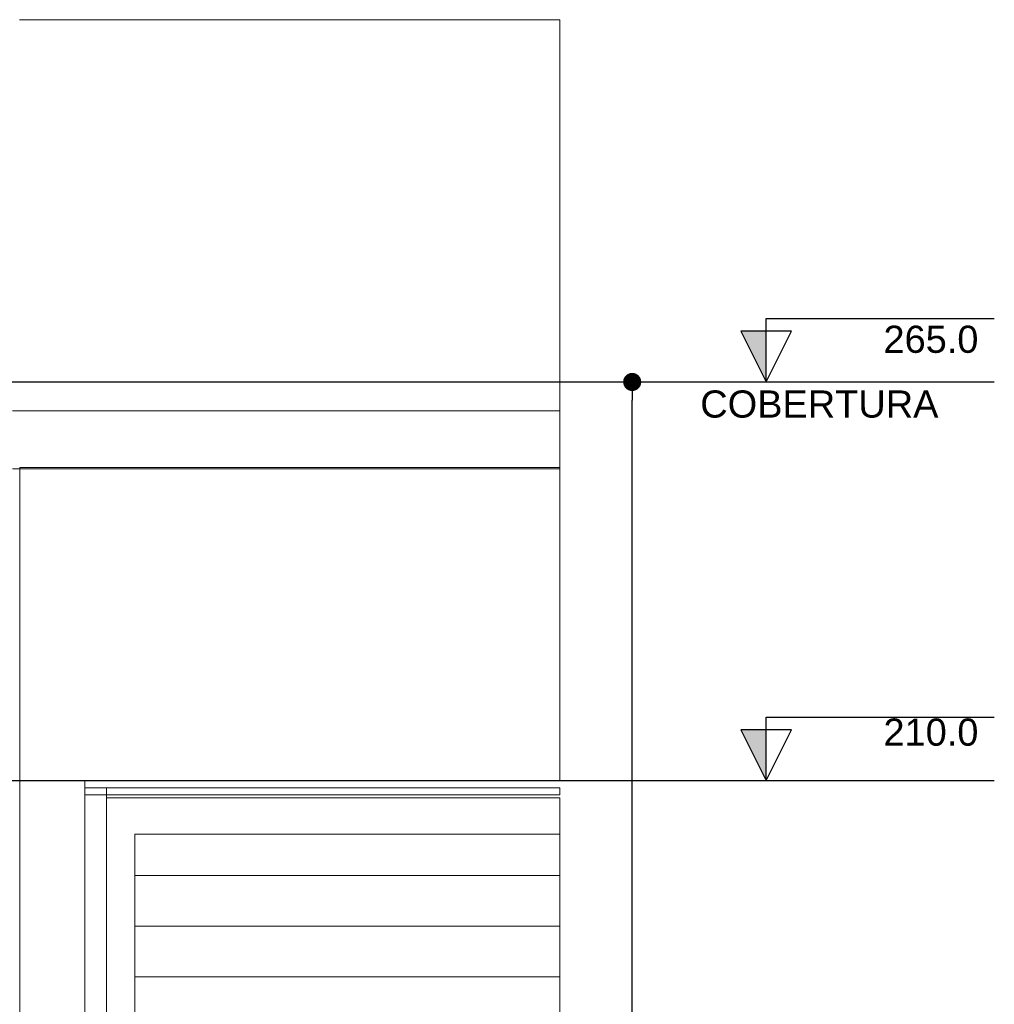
# Model space of a CAD drawing. Header units: millimetres. Extents: x -16331 to -10174, y -4135 to -3584.
# Tile 210 of 256: x -10298.84 to -10293.45, y -4013.65 to -4008.21. Entities that reach past the tile are written whole.
import ezdxf

# ---------------------------------------------------------------- set-up
doc = ezdxf.new("R2010")
doc.units = ezdxf.units.MM
for name, color, linetype, lineweight in [('DI-Cotas', 9, 'Continuous', 5), ('DI-Elementos externos em corte', 9, 'Continuous', 18), ('DI-Elementos externos em vista', 9, 'Continuous', 5), ('IFC-IfcBeam-Contorno', 250, 'Continuous', 5), ('IFC-IfcDoor-Contorno', 250, 'Continuous', 5), ('IFC-IfcWall-Contorno', 250, 'Continuous', 5)]:
    doc.layers.add(name, color=color, linetype=linetype, lineweight=lineweight)
doc.layers.add('DI-Eixos', color=7, linetype='Continuous')
doc.layers.add('DI-Níveis', color=7, linetype='Continuous')
doc.styles.add('Arial', font='arial.ttf', dxfattribs={"height": 100})
doc.styles.add('TimesNewRoman', font='times.ttf')
doc.dimstyles.new('UM_25.000000', dxfattribs={"dimtxt": 0.18, "dimasz": 0.1, "dimexe": 0.1, "dimexo": 0.2, "dimgap": 0, "dimtad": 1, "dimtih": 1, "dimtoh": 1, "dimdec": 1, "dimlfac": 25, "dimzin": 0, "dimdsep": 46, "dimtxsty": 'Standard', "dimblk": 'CLOSED', "dimblk1": 'CLOSED', "dimblk2": 'CLOSED', "dimcen": 0.09, "dimdle": 0.1, "dimadec": 1, "dimazin": 2, "dimtfac": 1, "dimtdec": 4, "dimtofl": 0, "dimtmove": 0, "dimatfit": 3, "dimldrblk": 'CLOSED', "dimfxl": 1, "dimtolj": 1, "dimarcsym": 0})

# ---------------------------------------------------------------- blocks, each defined once
blk = doc.blocks.new('_Dot')
at = {"color": 0, "linetype": 'ByBlock', "lineweight": -2}
blk.add_line((-0.5, 0), (-1, 0), dxfattribs=at)
at = {"color": 0, "linetype": 'ByBlock', "const_width": 0.5}
blk.add_lwpolyline([(-0.25, 0, 1), (0.25, 0, 1)], format="xyb", close=True, dxfattribs=at)
blk = doc.blocks.new('*D226')
at = {"layer": 'Defpoints', "color": 0, "transparency": 16777216}
for p in [(-10295.4539, -4010.21), (-10295.4539, -4010.21), (-10295.4539, -4020.81)]:
    blk.add_point(p, dxfattribs=at)
at = {"layer": 'DI-Cotas', "color": 0, "lineweight": -2, "transparency": 16777216}
blk.add_line((-10295.4539, -4020.71), (-10295.4539, -4010.31), dxfattribs=at)
at = {"layer": 'DI-Cotas', "color": 0, "lineweight": -2, "transparency": 16777216, "xscale": 0.1, "yscale": 0.1, "zscale": 0.1}
for p, rotation in [((-10295.4539, -4010.21), 90), ((-10295.4539, -4020.81), 270)]:
    blk.add_blockref('_Dot', p, dxfattribs=dict(at, rotation=rotation))
at = {"layer": 'DI-Cotas', "transparency": 16777216, "insert": (-10295.6039, -4015.51), "char_height": 0.15, "attachment_point": 5, "rotation": 90, "style": 'TimesNewRoman'}
blk.add_mtext('\\A1;265', dxfattribs=at)

msp = doc.modelspace()

# ---------------------------------------------------------------- hatches: boundary and pattern name
at = {"layer": 'DI-Níveis', "linetype": 'Continuous'}
for points in [[(-10294.7139, -4010.21), (-10294.7139, -4009.93), (-10294.8539, -4009.93)], [(-10294.7139, -4012.41), (-10294.7139, -4012.13), (-10294.8539, -4012.13)]]:
    msp.add_hatch(color=7, dxfattribs=at).paths.add_polyline_path(points)

# ---------------------------------------------------------------- linework, layer by layer
at = {"layer": 'DI-Eixos'}
for p, q in [((-10313.8084, -4010.21), (-10293.4539, -4010.21)), ((-10313.8084, -4012.41), (-10293.4539, -4012.41))]:
    msp.add_line(p, q, dxfattribs=at)
at = {"layer": 'DI-Elementos externos em corte'}
for p, q in [((-10296.6782, -4010.2101), (-10298.8768, -4010.2101)), ((-10295.8539, -4010.2101), (-10298.8368, -4010.2101)), ((-10295.8539, -4010.2101), (-10296.6782, -4010.2101)), ((-10295.8539, -4010.3701), (-10295.8539, -4010.2101)), ((-10295.8539, -4010.2257), (-10295.8539, -4010.2101)), ((-10295.8539, -4010.2523), (-10295.8539, -4010.2257)), ((-10295.8539, -4010.3701), (-10295.8539, -4010.2523)), ((-10298.8768, -4010.3701), (-10298.0526, -4010.3701)), ((-10298.0526, -4010.3701), (-10297.568, -4010.3701)), ((-10297.568, -4010.3701), (-10295.8539, -4010.3701)), ((-10295.8539, -4010.4163), (-10295.8539, -4010.3701)), ((-10295.8539, -4010.6821), (-10295.8539, -4010.4163)), ((-10298.8364, -4010.6901), (-10298.8768, -4010.6901)), ((-10298.8768, -4010.6901), (-10298.8364, -4010.6901)), ((-10298.8364, -4010.6821), (-10298.8364, -4010.6843)), ((-10296.6587, -4010.6821), (-10298.8364, -4010.6821)), ((-10298.8364, -4010.6843), (-10298.8364, -4010.6901)), ((-10298.8364, -4011.4101), (-10298.8364, -4010.6901)), ((-10298.8364, -4010.6901), (-10295.8539, -4010.6901)), ((-10298.8364, -4010.6901), (-10298.0317, -4010.6901)), ((-10298.0317, -4010.6901), (-10297.5413, -4010.6901)), ((-10297.5413, -4010.6901), (-10295.8539, -4010.6901)), ((-10295.8539, -4010.6821), (-10296.6587, -4010.6821)), ((-10295.8539, -4010.6901), (-10295.8539, -4010.6821)), ((-10295.8539, -4010.683), (-10295.8539, -4010.6821)), ((-10295.8539, -4010.6844), (-10295.8539, -4010.683)), ((-10295.8539, -4010.6901), (-10295.8539, -4010.6844)), ((-10298.8364, -4011.8327), (-10298.8364, -4011.4101)), ((-10298.8364, -4012.8398), (-10298.8364, -4011.8327)), ((-10298.8364, -4013.6901), (-10298.8364, -4012.8398))]:
    msp.add_line(p, q, dxfattribs=at)
at = {"layer": 'DI-Elementos externos em corte', "lineweight": 5}
for p, q in [((-10296.6782, -4010.2101), (-10298.8768, -4010.2101)), ((-10295.8539, -4010.2101), (-10298.8368, -4010.2101)), ((-10295.8539, -4010.2101), (-10296.6782, -4010.2101)), ((-10295.8539, -4010.3701), (-10295.8539, -4010.2101)), ((-10295.8539, -4010.2257), (-10295.8539, -4010.2101)), ((-10295.8539, -4010.2523), (-10295.8539, -4010.2257)), ((-10295.8539, -4010.3701), (-10295.8539, -4010.2523)), ((-10298.8768, -4010.3701), (-10298.0526, -4010.3701)), ((-10298.0526, -4010.3701), (-10297.568, -4010.3701)), ((-10297.568, -4010.3701), (-10295.8539, -4010.3701)), ((-10295.8539, -4010.4163), (-10295.8539, -4010.3701)), ((-10295.8539, -4010.6821), (-10295.8539, -4010.4163)), ((-10298.8364, -4010.6901), (-10298.8768, -4010.6901)), ((-10298.8768, -4010.6901), (-10298.8364, -4010.6901)), ((-10298.8364, -4010.6821), (-10298.8364, -4010.6843)), ((-10296.6587, -4010.6821), (-10298.8364, -4010.6821)), ((-10298.8364, -4010.6843), (-10298.8364, -4010.6901)), ((-10298.8364, -4011.4101), (-10298.8364, -4010.6901)), ((-10298.8364, -4010.6901), (-10295.8539, -4010.6901)), ((-10298.8364, -4010.6901), (-10298.0317, -4010.6901)), ((-10298.0317, -4010.6901), (-10297.5413, -4010.6901)), ((-10297.5413, -4010.6901), (-10295.8539, -4010.6901)), ((-10295.8539, -4010.6821), (-10296.6587, -4010.6821)), ((-10295.8539, -4010.6901), (-10295.8539, -4010.6821)), ((-10295.8539, -4010.683), (-10295.8539, -4010.6821)), ((-10295.8539, -4010.6844), (-10295.8539, -4010.683)), ((-10295.8539, -4010.6901), (-10295.8539, -4010.6844)), ((-10298.8364, -4011.8327), (-10298.8364, -4011.4101)), ((-10298.8364, -4012.8398), (-10298.8364, -4011.8327)), ((-10298.8364, -4013.6901), (-10298.8364, -4012.8398))]:
    msp.add_line(p, q, dxfattribs=at)
at = {"layer": 'DI-Elementos externos em vista'}
for p, q in [((-10296.5408, -4008.2101), (-10298.8368, -4008.2101)), ((-10296.3915, -4008.2101), (-10296.5408, -4008.2101)), ((-10296.299, -4008.2101), (-10296.3915, -4008.2101)), ((-10295.8539, -4008.2101), (-10296.299, -4008.2101)), ((-10295.8539, -4010.2101), (-10295.8539, -4008.2101)), ((-10295.8539, -4010.2101), (-10298.8768, -4010.2101)), ((-10298.8368, -4010.2101), (-10295.8539, -4010.2101)), ((-10295.8539, -4010.6901), (-10298.8364, -4010.6901)), ((-10295.8539, -4011.2231), (-10295.8539, -4010.6901)), ((-10295.8539, -4012.4101), (-10295.8539, -4011.2231)), ((-10298.4764, -4012.4101), (-10295.8539, -4012.4101)), ((-10298.4764, -4020.4101), (-10298.4764, -4012.4101)), ((-10298.4764, -4012.4501), (-10298.4764, -4012.4901)), ((-10298.3564, -4012.4501), (-10298.4764, -4012.4501)), ((-10298.4008, -4012.4501), (-10298.4764, -4012.4501)), ((-10298.4764, -4012.4501), (-10298.4764, -4020.4901)), ((-10295.8539, -4012.4501), (-10298.3564, -4012.4501)), ((-10298.3564, -4020.4901), (-10298.3564, -4012.4501)), ((-10295.8539, -4012.461), (-10295.8539, -4012.4501)), ((-10298.4764, -4012.4901), (-10298.3564, -4012.4901)), ((-10298.3564, -4012.4901), (-10295.8539, -4012.4901)), ((-10298.2008, -4012.5059), (-10298.3564, -4012.5059)), ((-10295.8539, -4012.5059), (-10298.2008, -4012.5059)), ((-10295.8539, -4012.4901), (-10295.8539, -4012.461)), ((-10295.8539, -4012.6541), (-10295.8539, -4012.5059)), ((-10295.8539, -4012.6627), (-10295.8539, -4012.6541)), ((-10295.8539, -4012.7059), (-10295.8539, -4012.6627)), ((-10298.2008, -4012.7059), (-10295.8539, -4012.7059)), ((-10298.2008, -4014.3341), (-10298.2008, -4012.7059)), ((-10298.2008, -4012.7059), (-10298.2008, -4012.7296)), ((-10295.8539, -4012.7296), (-10295.8539, -4012.7059)), ((-10298.2008, -4012.7296), (-10298.2008, -4012.8696)), ((-10295.8539, -4012.7615), (-10295.8539, -4012.7296)), ((-10295.8539, -4012.8696), (-10295.8539, -4012.7615)), ((-10298.2008, -4012.8696), (-10298.2008, -4012.9341)), ((-10295.8539, -4012.8843), (-10295.8539, -4012.8696)), ((-10295.8539, -4012.9341), (-10295.8539, -4012.8843)), ((-10298.2008, -4012.9341), (-10295.8539, -4012.9341)), ((-10298.2008, -4012.9341), (-10298.2008, -4013.0096)), ((-10295.8539, -4012.9341), (-10298.2008, -4012.9341)), ((-10295.8539, -4012.9513), (-10295.8539, -4012.9341)), ((-10295.8539, -4013.0096), (-10295.8539, -4012.9513)), ((-10298.2008, -4013.0096), (-10298.2008, -4013.1496)), ((-10295.8539, -4013.0415), (-10295.8539, -4013.0096)), ((-10295.8539, -4013.1496), (-10295.8539, -4013.0415)), ((-10298.2008, -4013.1496), (-10298.2008, -4013.2141)), ((-10295.8539, -4013.1643), (-10295.8539, -4013.1496)), ((-10298.2008, -4013.2141), (-10295.8539, -4013.2141)), ((-10298.2008, -4013.2141), (-10298.2008, -4013.2896)), ((-10295.8539, -4013.2141), (-10298.2008, -4013.2141)), ((-10295.8539, -4013.2141), (-10295.8539, -4013.1643)), ((-10295.8539, -4013.2313), (-10295.8539, -4013.2141)), ((-10295.8539, -4013.2896), (-10295.8539, -4013.2313)), ((-10298.2008, -4013.2896), (-10298.2008, -4013.4296)), ((-10295.8539, -4013.3215), (-10295.8539, -4013.2896)), ((-10295.8539, -4013.4296), (-10295.8539, -4013.3215)), ((-10298.2008, -4013.4296), (-10298.2008, -4013.4941)), ((-10295.8539, -4013.4443), (-10295.8539, -4013.4296)), ((-10295.8539, -4013.4941), (-10295.8539, -4013.4443)), ((-10298.2008, -4013.4941), (-10295.8539, -4013.4941)), ((-10298.2008, -4013.4941), (-10298.2008, -4013.5696)), ((-10295.8539, -4013.4941), (-10298.2008, -4013.4941)), ((-10295.8539, -4013.5113), (-10295.8539, -4013.4941)), ((-10295.8539, -4013.5696), (-10295.8539, -4013.5113)), ((-10298.2008, -4013.5696), (-10298.2008, -4013.7096)), ((-10295.8539, -4013.6015), (-10295.8539, -4013.5696)), ((-10295.8539, -4013.7096), (-10295.8539, -4013.6015))]:
    msp.add_line(p, q, dxfattribs=at)
at = {"layer": 'DI-Níveis'}
for points in [[(-10294.7139, -4010.21), (-10294.5739, -4009.93), (-10294.8539, -4009.93), (-10294.7139, -4010.21), (-10294.7139, -4009.86), (-10293.4539, -4009.86)], [(-10294.7139, -4010.21), (-10294.7139, -4009.93), (-10294.8539, -4009.93), (-10294.7139, -4010.21)], [(-10294.7139, -4012.41), (-10294.5739, -4012.13), (-10294.8539, -4012.13), (-10294.7139, -4012.41), (-10294.7139, -4012.06), (-10293.4539, -4012.06)], [(-10294.7139, -4012.41), (-10294.7139, -4012.13), (-10294.8539, -4012.13), (-10294.7139, -4012.41)]]:
    msp.add_lwpolyline(points, dxfattribs=at)
at = {"layer": 'IFC-IfcBeam-Contorno', "lineweight": 5}
msp.add_line((-10295.8539, -4010.2101), (-10298.8768, -4010.2101), dxfattribs=at)
at = {"layer": 'IFC-IfcDoor-Contorno', "lineweight": 5}
for p, q in [((-10298.4764, -4012.4501), (-10298.4764, -4012.4901)), ((-10298.3564, -4012.4501), (-10298.4764, -4012.4501)), ((-10298.4008, -4012.4501), (-10298.4764, -4012.4501)), ((-10298.4764, -4012.4501), (-10298.4764, -4020.4901)), ((-10295.8539, -4012.4501), (-10298.3564, -4012.4501)), ((-10298.3564, -4020.4901), (-10298.3564, -4012.4501)), ((-10295.8539, -4012.461), (-10295.8539, -4012.4501)), ((-10298.4764, -4012.4901), (-10298.3564, -4012.4901)), ((-10298.3564, -4012.4901), (-10295.8539, -4012.4901)), ((-10298.2008, -4012.5059), (-10298.3564, -4012.5059)), ((-10295.8539, -4012.5059), (-10298.2008, -4012.5059)), ((-10295.8539, -4012.4901), (-10295.8539, -4012.461)), ((-10295.8539, -4012.6541), (-10295.8539, -4012.5059)), ((-10295.8539, -4012.6627), (-10295.8539, -4012.6541)), ((-10295.8539, -4012.7059), (-10295.8539, -4012.6627)), ((-10298.2008, -4012.7059), (-10295.8539, -4012.7059)), ((-10298.2008, -4014.3341), (-10298.2008, -4012.7059)), ((-10298.2008, -4012.7059), (-10298.2008, -4012.7296)), ((-10295.8539, -4012.7296), (-10295.8539, -4012.7059)), ((-10298.2008, -4012.7296), (-10298.2008, -4012.8696)), ((-10295.8539, -4012.7615), (-10295.8539, -4012.7296)), ((-10295.8539, -4012.8696), (-10295.8539, -4012.7615)), ((-10298.2008, -4012.8696), (-10298.2008, -4012.9341)), ((-10295.8539, -4012.8843), (-10295.8539, -4012.8696)), ((-10295.8539, -4012.9341), (-10295.8539, -4012.8843)), ((-10298.2008, -4012.9341), (-10295.8539, -4012.9341)), ((-10298.2008, -4012.9341), (-10298.2008, -4013.0096)), ((-10295.8539, -4012.9341), (-10298.2008, -4012.9341)), ((-10295.8539, -4012.9513), (-10295.8539, -4012.9341)), ((-10295.8539, -4013.0096), (-10295.8539, -4012.9513)), ((-10298.2008, -4013.0096), (-10298.2008, -4013.1496)), ((-10295.8539, -4013.0415), (-10295.8539, -4013.0096)), ((-10295.8539, -4013.1496), (-10295.8539, -4013.0415)), ((-10298.2008, -4013.1496), (-10298.2008, -4013.2141)), ((-10295.8539, -4013.1643), (-10295.8539, -4013.1496)), ((-10298.2008, -4013.2141), (-10295.8539, -4013.2141)), ((-10298.2008, -4013.2141), (-10298.2008, -4013.2896)), ((-10295.8539, -4013.2141), (-10298.2008, -4013.2141)), ((-10295.8539, -4013.2141), (-10295.8539, -4013.1643)), ((-10295.8539, -4013.2313), (-10295.8539, -4013.2141)), ((-10295.8539, -4013.2896), (-10295.8539, -4013.2313)), ((-10298.2008, -4013.2896), (-10298.2008, -4013.4296)), ((-10295.8539, -4013.3215), (-10295.8539, -4013.2896)), ((-10295.8539, -4013.4296), (-10295.8539, -4013.3215)), ((-10298.2008, -4013.4296), (-10298.2008, -4013.4941)), ((-10295.8539, -4013.4443), (-10295.8539, -4013.4296)), ((-10295.8539, -4013.4941), (-10295.8539, -4013.4443)), ((-10298.2008, -4013.4941), (-10295.8539, -4013.4941)), ((-10298.2008, -4013.4941), (-10298.2008, -4013.5696)), ((-10295.8539, -4013.4941), (-10298.2008, -4013.4941)), ((-10295.8539, -4013.5113), (-10295.8539, -4013.4941)), ((-10295.8539, -4013.5696), (-10295.8539, -4013.5113)), ((-10298.2008, -4013.5696), (-10298.2008, -4013.7096)), ((-10295.8539, -4013.6015), (-10295.8539, -4013.5696)), ((-10295.8539, -4013.7096), (-10295.8539, -4013.6015))]:
    msp.add_line(p, q, dxfattribs=at)
at = {"layer": 'IFC-IfcWall-Contorno', "lineweight": 5}
for p, q in [((-10296.5408, -4008.2101), (-10298.8368, -4008.2101)), ((-10296.3915, -4008.2101), (-10296.5408, -4008.2101)), ((-10296.299, -4008.2101), (-10296.3915, -4008.2101)), ((-10295.8539, -4008.2101), (-10296.299, -4008.2101)), ((-10295.8539, -4010.2101), (-10295.8539, -4008.2101)), ((-10298.8368, -4010.2101), (-10295.8539, -4010.2101)), ((-10295.8539, -4010.6901), (-10298.8364, -4010.6901)), ((-10295.8539, -4011.2231), (-10295.8539, -4010.6901)), ((-10295.8539, -4012.4101), (-10295.8539, -4011.2231)), ((-10298.4764, -4012.4101), (-10295.8539, -4012.4101)), ((-10298.4764, -4020.4101), (-10298.4764, -4012.4101))]:
    msp.add_line(p, q, dxfattribs=at)

# ---------------------------------------------------------------- texts
at = {"layer": 'DI-Eixos', "insert": (-10293.7624, -4010.409), "char_height": 0.15, "width": 2.632088, "attachment_point": 9, "line_spacing_factor": 0.6, "style": 'Arial'}
msp.add_mtext('COBERTURA', dxfattribs=at)
at = {"layer": 'DI-Níveis', "char_height": 0.15, "attachment_point": 8, "line_spacing_factor": 0.6, "style": 'Arial'}
for s, insert, width in [('265.0', (-10293.8039, -4010.0514), 1.048399), ('210.0', (-10293.8039, -4012.2202), 0.582393)]:
    msp.add_mtext(s, dxfattribs=dict(at, insert=insert, width=width))

# ---------------------------------------------------------------- dimensions: what is measured, and where the dimension line sits
at = {"layer": 'DI-Cotas'}
dim = msp.add_linear_dim(base=(-10295.4539, -4010.21), p1=(-10295.4539, -4020.81), p2=(-10295.4539, -4010.21), angle=90, dimstyle='UM_25.000000', override={"dimtxt": 0.15, "dimasz": 0.1, "dimexe": 0.1, "dimexo": 0.2, "dimtad": 1, "dimtih": 0, "dimtoh": 0, "dimdec": 1, "dimlfac": 25, "dimzin": 8, "dimtxsty": 'TimesNewRoman', "dimblk": 'Dot', "dimblk1": 'Dot', "dimblk2": 'Dot', "dimsah": 1, "dimdle": 0.1, "dimse1": 1, "dimse2": 1, "dimclrt": 256, "dimadec": 1, "dimazin": 3, "dimtmove": 2, "dimldrblk": 'Dot'}, dxfattribs=at)
dim.commit()
dim.dimension.update_dxf_attribs({"geometry": '*D226', "text_midpoint": (-10295.6039, -4015.51), "dimtype": 160, "text_rotation": 90})

doc.saveas('drawing.dxf')
